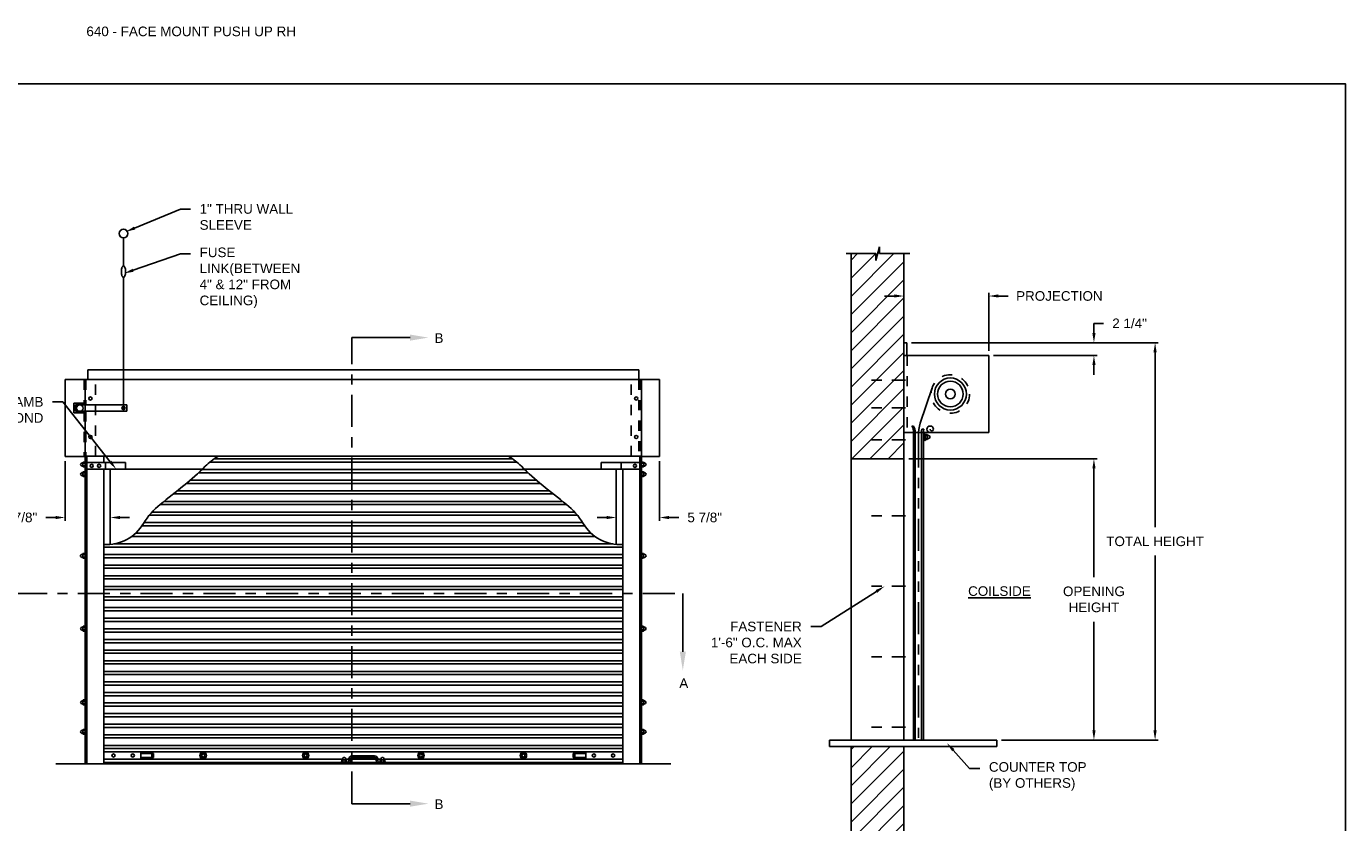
# Model space of a CAD drawing. Header units: inches. Extents: x 169.6 to 213.7, y 214.8 to 266.5.
# Tile 18 of 18: x 200.8 to 213.7, y 258.7 to 266.5. Entities that reach past the tile are written whole.
import ezdxf
from ezdxf import colors
from ezdxf.entities.mleader import LeaderData, LeaderLine
from ezdxf.math import Vec2, Vec3

# ---------------------------------------------------------------- set-up
doc = ezdxf.new("R2010")
doc.units = ezdxf.units.IN
doc.header["$LTSCALE"] = 0.25
doc.header["$MEASUREMENT"] = 0
for name, pattern in [('CENTER', [2, 1.25, -0.25, 0.25, -0.25]), ('CENTER2', [1.125, 0.75, -0.125, 0.125, -0.125]), ('HIDDEN', [0.375, 0.25, -0.125]), ('HIDDEN2', [0.1875, 0.125, -0.0625]), ('PHANTOM', [2.5, 1.25, -0.25, 0.25, -0.25, 0.25, -0.25])]:
    doc.linetypes.add(name, pattern=pattern)
for name, color, linetype in [('ANNOTATIONS', 1, 'Continuous'), ('PUSH UP OPERATION RH', 7, 'Continuous'), ('SECTION CUTS', 6, 'CENTER')]:
    doc.layers.add(name, color=color, linetype=linetype)
doc.styles.add('ARIAL', font='arial.ttf', dxfattribs={"height": 0.09375})
doc.styles.get("Standard").update_dxf_attribs({"font": 'romans.shx'})
doc.dimstyles.new('STANDARD$0', dxfattribs={"dimtxt": 0.09375, "dimasz": 0.09375, "dimexe": 0.03125, "dimexo": 0.046875, "dimgap": 0.09, "dimtad": 0, "dimtih": 1, "dimtoh": 1, "dimdec": 4, "dimzin": 0, "dimdsep": 46, "dimtxsty": 'ARIAL', "dimcen": 0.09, "dimadec": 0, "dimazin": 0, "dimtfac": 1, "dimtdec": 4, "dimtofl": 0, "dimtmove": 0, "dimatfit": 1, "dimfxl": 1, "dimtolj": 1, "dimtzin": 0, "dimarcsym": 0})
pattern_1 = [(45, (46.7567, 1.48703), (-0.08838835, 0.08838835), [])]

# ---------------------------------------------------------------- blocks, each defined once
blk = doc.blocks.new('*D26')
at = {"layer": 'ANNOTATIONS', "color": 0, "lineweight": -2, "transparency": 16777216}
for p, q in [((209.318, 263.863), (209.224, 263.863)), ((209.412, 263.455), (209.412, 263.895)), ((210.24, 263.329), (210.24, 263.895)), ((210.334, 263.863), (210.428, 263.863))]:
    blk.add_line(p, q, dxfattribs=at)
at = {"layer": 'ANNOTATIONS', "color": 0, "transparency": 16777216}
for points in [[(209.318, 263.879), (209.318, 263.848), (209.412, 263.863)], [(210.334, 263.879), (210.334, 263.848), (210.24, 263.863)]]:
    blk.add_solid(points, dxfattribs=at)
at = {"layer": 'defpoints', "color": 0, "transparency": 16777216}
for p in [(210.24, 263.863), (209.412, 263.408), (210.24, 263.282)]:
    blk.add_point(p, dxfattribs=at)
at = {"layer": 'ANNOTATIONS', "color": 0, "transparency": 16777216, "insert": (210.929, 263.863), "char_height": 0.09375, "attachment_point": 5, "style": 'ARIAL'}
blk.add_mtext('\\A1;PROJECTION', dxfattribs=at)
blk = doc.blocks.new('*D21')
at = {"layer": 'ANNOTATIONS', "color": 0, "lineweight": -2, "transparency": 16777216}
for p, q in [((211.266, 263.502), (211.266, 263.596)), ((211.266, 263.596), (211.36, 263.596)), ((209.487, 263.408), (211.298, 263.408)), ((210.287, 263.282), (211.298, 263.282)), ((211.266, 263.189), (211.266, 263.095))]:
    blk.add_line(p, q, dxfattribs=at)
at = {"layer": 'ANNOTATIONS', "color": 0, "transparency": 16777216}
for points in [[(211.251, 263.502), (211.282, 263.502), (211.266, 263.408)], [(211.251, 263.189), (211.282, 263.189), (211.266, 263.282)]]:
    blk.add_solid(points, dxfattribs=at)
at = {"layer": 'defpoints', "color": 0, "transparency": 16777216}
for p in [(209.44, 263.408), (211.266, 263.408), (210.24, 263.282)]:
    blk.add_point(p, dxfattribs=at)
at = {"layer": 'ANNOTATIONS', "color": 0, "transparency": 16777216, "insert": (211.614, 263.596), "char_height": 0.0938, "attachment_point": 5, "style": 'ARIAL'}
blk.add_mtext('\\A1;2 1/4"', dxfattribs=at)
blk = doc.blocks.new('*D24')
at = {"layer": 'ANNOTATIONS', "color": 0, "lineweight": -2, "transparency": 16777216}
for p, q in [((201.227, 262.252), (201.227, 261.672)), ((201.668, 261.761), (201.668, 261.672)), ((201.133, 261.703), (201.039, 261.703)), ((201.762, 261.703), (201.855, 261.703))]:
    blk.add_line(p, q, dxfattribs=at)
at = {"layer": 'ANNOTATIONS', "color": 0, "transparency": 16777216}
for points in [[(201.133, 261.718), (201.133, 261.687), (201.227, 261.703)], [(201.762, 261.718), (201.762, 261.687), (201.668, 261.703)]]:
    blk.add_solid(points, dxfattribs=at)
at = {"layer": 'defpoints', "color": 0, "transparency": 16777216}
for p in [(201.227, 262.299), (201.668, 261.808), (201.227, 261.703)]:
    blk.add_point(p, dxfattribs=at)
at = {"layer": 'ANNOTATIONS', "color": 0, "transparency": 16777216, "insert": (200.786, 261.703), "char_height": 0.0938, "attachment_point": 5, "style": 'ARIAL'}
blk.add_mtext('\\A1;5 7/8"', dxfattribs=at)
blk = doc.blocks.new('*D25')
at = {"layer": 'ANNOTATIONS', "color": 0, "lineweight": -2, "transparency": 16777216}
for p, q in [((207.027, 262.252), (207.027, 261.672)), ((206.605, 261.761), (206.605, 261.672)), ((206.512, 261.703), (206.418, 261.703)), ((207.121, 261.703), (207.215, 261.703))]:
    blk.add_line(p, q, dxfattribs=at)
at = {"layer": 'ANNOTATIONS', "color": 0, "transparency": 16777216}
for points in [[(206.512, 261.718), (206.512, 261.687), (206.605, 261.703)], [(207.121, 261.718), (207.121, 261.687), (207.027, 261.703)]]:
    blk.add_solid(points, dxfattribs=at)
at = {"layer": 'defpoints', "color": 0, "transparency": 16777216}
for p in [(207.027, 262.299), (206.605, 261.808), (207.027, 261.703)]:
    blk.add_point(p, dxfattribs=at)
at = {"layer": 'ANNOTATIONS', "color": 0, "transparency": 16777216, "insert": (207.468, 261.703), "char_height": 0.0938, "attachment_point": 5, "style": 'ARIAL'}
blk.add_mtext('\\A1;5 7/8"', dxfattribs=at)
blk = doc.blocks.new('*D18')
at = {"layer": 'ANNOTATIONS', "color": 0, "lineweight": -2, "transparency": 16777216}
for p, q in [((209.459, 262.275), (211.298, 262.275)), ((211.266, 262.181), (211.266, 261.121)), ((211.266, 259.626), (211.266, 260.686)), ((210.365, 259.532), (211.298, 259.532))]:
    blk.add_line(p, q, dxfattribs=at)
at = {"layer": 'ANNOTATIONS', "color": 0, "transparency": 16777216}
for points in [[(211.251, 262.181), (211.282, 262.181), (211.266, 262.275)], [(211.251, 259.626), (211.282, 259.626), (211.266, 259.532)]]:
    blk.add_solid(points, dxfattribs=at)
at = {"layer": 'defpoints', "color": 0, "transparency": 16777216}
for p in [(209.412, 262.275), (210.318, 259.532), (211.266, 259.532)]:
    blk.add_point(p, dxfattribs=at)
at = {"layer": 'ANNOTATIONS', "color": 0, "transparency": 16777216, "insert": (211.266, 260.904), "char_height": 0.09375, "attachment_point": 5, "style": 'ARIAL'}
blk.add_mtext('\\A1;OPENING\\PHEIGHT', dxfattribs=at)
blk = doc.blocks.new('*D23')
at = {"layer": 'ANNOTATIONS', "color": 0, "lineweight": -2, "transparency": 16777216}
for p, q in [((209.487, 263.408), (211.894, 263.408)), ((211.863, 263.314), (211.863, 261.609)), ((211.863, 259.626), (211.863, 261.332)), ((210.365, 259.532), (211.894, 259.532))]:
    blk.add_line(p, q, dxfattribs=at)
at = {"layer": 'ANNOTATIONS', "color": 0, "transparency": 16777216}
for points in [[(211.847, 263.314), (211.878, 263.314), (211.863, 263.408)], [(211.847, 259.626), (211.878, 259.626), (211.863, 259.532)]]:
    blk.add_solid(points, dxfattribs=at)
at = {"layer": 'defpoints', "color": 0, "transparency": 16777216}
for p in [(209.44, 263.408), (211.863, 263.408), (210.318, 259.532)]:
    blk.add_point(p, dxfattribs=at)
at = {"layer": 'ANNOTATIONS', "color": 0, "transparency": 16777216, "insert": (211.863, 261.47), "char_height": 0.09375, "attachment_point": 5, "style": 'ARIAL'}
blk.add_mtext('\\A1;TOTAL HEIGHT', dxfattribs=at)

msp = doc.modelspace()

# ---------------------------------------------------------------- hatches: boundary and pattern name
at = {"layer": 'PUSH UP OPERATION RH', "linetype": 'Continuous'}
h = msp.add_hatch(dxfattribs=at)
h.set_pattern_fill('ANSI31', color=256, style=0)
h.set_pattern_definition(pattern_1)
h.paths.add_polyline_path([(209.41175, 264.27682), (209.17525, 264.27682), (209.17525, 264.34148), (209.13684, 264.20812), (209.13684, 264.27682), (208.89612, 264.27682), (208.89612, 262.2751), (209.41175, 262.2751)])
h = msp.add_hatch(dxfattribs=at)
h.set_pattern_fill('ANSI31', color=256, style=0)
h.set_pattern_definition(pattern_1)
h.paths.add_polyline_path([(209.41175, 259.4683), (209.17525, 259.4683), (209.17525, 259.53296), (209.13684, 259.3996), (209.13684, 259.4683), (208.89612, 259.4683), (208.89612, 257.46658), (209.41175, 257.46658)])

# ---------------------------------------------------------------- linework, layer by layer
at = {"layer": 'defpoints'}
msp.add_lwpolyline([(213.72204, 253.19707), (194.25216, 253.19707), (194.25216, 265.93218), (213.72204, 265.93218)], close=True, dxfattribs=at)
at = {"layer": 'PUSH UP OPERATION RH', "linetype": 'Continuous'}
for p, q in [((201.79649, 264.15846), (201.79649, 264.42922)), ((209.13684, 264.20812), (209.17525, 264.34148)), ((209.17525, 264.34148), (209.17525, 264.27682)), ((208.84973, 264.27682), (209.13684, 264.27682)), ((208.89612, 264.27682), (208.89612, 259.5323)), ((209.13684, 264.27682), (209.13684, 264.20812)), ((209.17525, 264.27682), (209.47044, 264.27682)), ((209.41175, 259.5323), (209.41175, 264.27682)), ((201.79649, 262.78543), (201.79649, 264.04396)), ((209.41175, 263.40811), (209.44047, 263.40811)), ((209.44047, 263.40811), (209.44047, 263.2823)), ((209.41175, 263.2823), (210.24018, 263.2823)), ((210.24018, 263.2823), (210.24018, 262.5323)), ((201.44925, 263.14253), (206.82425, 263.14253)), ((201.44925, 263.04878), (201.44925, 263.14253)), ((206.82425, 263.04878), (206.82425, 263.14253)), ((201.22659, 263.04878), (201.42972, 263.04878)), ((201.22659, 263.04878), (201.22659, 262.29878)), ((201.42386, 263.04878), (206.84964, 263.04878)), ((201.42386, 263.04878), (201.42386, 262.30078)), ((206.82425, 263.04878), (207.02737, 263.04878)), ((206.84964, 263.04878), (206.84964, 262.30078)), ((207.02737, 263.04878), (207.02737, 262.29878)), ((209.572, 262.62138), (209.68734, 262.9667)), ((201.3112, 262.81668), (201.3112, 262.72293)), ((201.3112, 262.81668), (201.41409, 262.81668)), ((201.32682, 262.80105), (201.82774, 262.80105)), ((201.32682, 262.80105), (201.32682, 262.73855)), ((201.79649, 262.78543), (201.79649, 262.75418)), ((201.82774, 262.80105), (201.82774, 262.73855)), ((201.3112, 262.72293), (201.41409, 262.72293)), ((201.32682, 262.73855), (201.82774, 262.73855)), ((209.41175, 262.5323), (210.24018, 262.5323)), ((209.49018, 262.5948), (209.50581, 262.5948)), ((209.49018, 262.5323), (209.52143, 262.5323)), ((209.50583, 259.53286), (209.50583, 262.53286)), ((209.52143, 259.5323), (209.52143, 262.5323)), ((209.52143, 262.5323), (209.58393, 262.5323)), ((209.58393, 259.5323), (209.58393, 262.5323)), ((209.58393, 262.5323), (209.60346, 262.5323)), ((209.5879, 262.56355), (209.60743, 262.56355)), ((209.60346, 262.5323), (209.60346, 259.5323)), ((209.61909, 262.51916), (209.60346, 262.51916)), ((209.61909, 262.45666), (209.61909, 262.51916)), ((209.63892, 262.49963), (209.62215, 262.49963)), ((209.62242, 262.51135), (209.63852, 262.51135)), ((209.6425, 262.50562), (209.64259, 262.46952)), ((209.65115, 262.50318), (209.66014, 262.49799)), ((209.60346, 262.45666), (209.61909, 262.45666)), ((209.62204, 262.46447), (209.63933, 262.46447)), ((209.6393, 262.47619), (209.62231, 262.47619)), ((209.65063, 262.47235), (209.66013, 262.47782)), ((201.41409, 262.29878), (201.22659, 262.29878)), ((201.39179, 262.23516), (201.3828, 262.22997)), ((201.40044, 262.2376), (201.40035, 262.20149)), ((201.40402, 262.23161), (201.42079, 262.23161)), ((201.42052, 262.24332), (201.40442, 262.24332)), ((201.42386, 259.30078), (201.42386, 262.30078)), ((206.84964, 262.30078), (201.42386, 262.30078)), ((201.43948, 259.30078), (201.43948, 262.30078)), ((201.43948, 262.23828), (201.81448, 262.23828)), ((201.6055, 262.23828), (201.6055, 262.30078)), ((201.62112, 262.17578), (201.62112, 262.23828)), ((201.81448, 262.17578), (201.81448, 262.23828)), ((202.64087, 262.24333), (205.63262, 262.24333)), ((202.6813, 262.27458), (205.59219, 262.27458)), ((206.83401, 262.23828), (206.45901, 262.23828)), ((206.45901, 262.17578), (206.45901, 262.23828)), ((206.65237, 262.17578), (206.65237, 262.23828)), ((206.83401, 259.30078), (206.83401, 262.30078)), ((207.02737, 262.29878), (206.83987, 262.29878)), ((206.84964, 259.30078), (206.84964, 262.30078)), ((206.86948, 262.23161), (206.8527, 262.23161)), ((206.85298, 262.24332), (206.86907, 262.24332)), ((206.87305, 262.2376), (206.87314, 262.20149)), ((206.8817, 262.23516), (206.89069, 262.22997)), ((208.89612, 262.2751), (209.41175, 262.2751)), ((201.39179, 262.14141), (201.3828, 262.13622)), ((201.39232, 262.20433), (201.38281, 262.2098)), ((201.39232, 262.11058), (201.38281, 262.11605)), ((201.40044, 262.14385), (201.40035, 262.10774)), ((201.4209, 262.19645), (201.40361, 262.19645)), ((201.4209, 262.1027), (201.40361, 262.1027)), ((201.40364, 262.20817), (201.42063, 262.20817)), ((201.40364, 262.11442), (201.42063, 262.11442)), ((201.40402, 262.13786), (201.42079, 262.13786)), ((201.42052, 262.14957), (201.40442, 262.14957)), ((201.43948, 262.17578), (201.81448, 262.17578)), ((201.6055, 259.30078), (201.6055, 262.17578)), ((201.668, 261.44141), (201.668, 262.17378)), ((201.668, 262.17378), (202.56524, 262.17378)), ((202.52867, 262.13972), (205.74483, 262.13972)), ((202.56227, 262.17097), (205.71123, 262.17097)), ((205.70825, 262.17378), (206.6055, 262.17378)), ((206.83401, 262.17578), (206.45901, 262.17578)), ((206.6055, 262.17378), (206.6055, 261.44175)), ((206.668, 259.30078), (206.668, 262.17578)), ((206.668, 259.30078), (206.668, 262.17578)), ((206.85259, 262.19645), (206.86988, 262.19645)), ((206.85259, 262.1027), (206.86988, 262.1027)), ((206.86948, 262.13786), (206.8527, 262.13786)), ((206.86986, 262.20817), (206.85286, 262.20817)), ((206.86986, 262.11442), (206.85286, 262.11442)), ((206.85298, 262.14957), (206.86907, 262.14957)), ((206.87305, 262.14385), (206.87314, 262.10774)), ((206.88118, 262.20433), (206.89068, 262.2098)), ((206.88118, 262.11058), (206.89068, 262.11605)), ((206.8817, 262.14141), (206.89069, 262.13622)), ((202.41006, 262.0361), (205.86344, 262.0361)), ((202.44706, 262.06735), (205.82644, 262.06735)), ((202.1916, 261.86012), (206.08189, 261.86012)), ((202.28245, 261.93249), (205.99104, 261.93249)), ((202.32127, 261.96374), (205.95222, 261.96374)), ((202.04768, 261.72526), (206.22582, 261.72526)), ((202.07447, 261.75651), (206.19902, 261.75651)), ((202.15196, 261.82887), (206.12153, 261.82887)), ((201.9774, 261.62165), (206.29609, 261.62165)), ((201.99696, 261.6529), (206.27653, 261.6529)), ((201.87606, 261.51803), (206.39743, 261.51803)), ((201.9146, 261.54928), (206.3589, 261.54928)), ((201.39098, 261.34453), (201.38199, 261.33934)), ((201.39963, 261.34697), (201.39954, 261.31087)), ((201.40321, 261.34098), (201.41998, 261.34098)), ((201.4197, 261.3527), (201.40361, 261.3527)), ((201.6055, 261.41442), (206.668, 261.41442)), ((201.6055, 261.34205), (206.668, 261.34205)), ((201.70194, 261.44567), (206.57156, 261.44567)), ((206.86866, 261.34098), (206.85189, 261.34098)), ((206.85216, 261.3527), (206.86826, 261.3527)), ((206.87224, 261.34697), (206.87233, 261.31087)), ((206.88089, 261.34453), (206.88988, 261.33934)), ((201.3915, 261.3137), (201.382, 261.31918)), ((201.42009, 261.30582), (201.4028, 261.30582)), ((201.40282, 261.31754), (201.41982, 261.31754)), ((201.6055, 261.3108), (206.668, 261.3108)), ((201.6055, 261.23844), (206.668, 261.23844)), ((201.6055, 261.20719), (206.668, 261.20719)), ((206.85178, 261.30582), (206.86907, 261.30582)), ((206.86904, 261.31754), (206.85205, 261.31754)), ((206.88037, 261.3137), (206.88987, 261.31918)), ((201.6055, 261.13482), (206.668, 261.13482)), ((201.6055, 261.10357), (206.668, 261.10357)), ((201.6055, 261.03121), (206.668, 261.03121)), ((201.6055, 260.99996), (206.668, 260.99996)), ((201.6055, 260.92759), (206.668, 260.92759)), ((201.6055, 260.89634), (206.668, 260.89634)), ((201.6055, 260.82398), (206.668, 260.82398)), ((201.6055, 260.79273), (206.668, 260.79273)), ((201.6055, 260.72036), (206.668, 260.72036)), ((201.6055, 260.68911), (206.668, 260.68911)), ((201.39179, 260.6337), (201.3828, 260.6285)), ((201.39232, 260.60287), (201.38281, 260.60834)), ((201.40044, 260.63614), (201.40035, 260.60003)), ((201.4209, 260.59499), (201.40361, 260.59499)), ((201.40364, 260.60671), (201.42063, 260.60671)), ((201.40402, 260.63014), (201.42079, 260.63014)), ((201.42052, 260.64186), (201.40442, 260.64186)), ((201.6055, 260.61675), (206.668, 260.61675)), ((201.6055, 260.5855), (206.668, 260.5855)), ((206.85259, 260.59499), (206.86988, 260.59499)), ((206.86948, 260.63014), (206.8527, 260.63014)), ((206.86986, 260.60671), (206.85286, 260.60671)), ((206.85298, 260.64186), (206.86907, 260.64186)), ((206.87305, 260.63614), (206.87314, 260.60003)), ((206.88118, 260.60287), (206.89068, 260.60834)), ((206.8817, 260.6337), (206.89069, 260.6285)), ((201.6055, 260.51314), (206.668, 260.51314)), ((201.6055, 260.48189), (206.668, 260.48189)), ((201.6055, 260.40952), (206.668, 260.40952)), ((201.6055, 260.37827), (206.668, 260.37827)), ((201.6055, 260.30591), (206.668, 260.30591)), ((201.6055, 260.27466), (206.668, 260.27466)), ((201.6055, 260.20229), (206.668, 260.20229)), ((201.6055, 260.17104), (206.668, 260.17104)), ((201.6055, 260.09868), (206.668, 260.09868)), ((201.6055, 260.06743), (206.668, 260.06743)), ((201.39179, 259.91495), (201.3828, 259.90975)), ((201.40044, 259.91739), (201.40035, 259.88128)), ((201.40402, 259.91139), (201.42079, 259.91139)), ((201.42052, 259.92311), (201.40442, 259.92311)), ((201.6055, 259.99506), (206.668, 259.99506)), ((201.6055, 259.96381), (206.668, 259.96381)), ((206.86948, 259.91139), (206.8527, 259.91139)), ((206.85298, 259.92311), (206.86907, 259.92311)), ((206.87305, 259.91739), (206.87314, 259.88128)), ((206.8817, 259.91495), (206.89069, 259.90975)), ((201.39232, 259.88412), (201.38281, 259.88959)), ((201.4209, 259.87624), (201.40361, 259.87624)), ((201.40364, 259.88796), (201.42063, 259.88796)), ((201.6055, 259.89459), (206.668, 259.89459)), ((201.6055, 259.86334), (206.668, 259.86334)), ((201.6055, 259.79097), (206.668, 259.79097)), ((206.85259, 259.87624), (206.86988, 259.87624)), ((206.86986, 259.88796), (206.85286, 259.88796)), ((206.88118, 259.88412), (206.89068, 259.88959)), ((201.6055, 259.75972), (206.668, 259.75972)), ((201.6055, 259.68736), (206.668, 259.68736)), ((201.6055, 259.65611), (206.668, 259.65611)), ((201.39179, 259.62855), (201.3828, 259.62336)), ((201.39232, 259.59772), (201.38281, 259.60319)), ((201.40044, 259.63099), (201.40035, 259.59488)), ((201.4209, 259.58984), (201.40361, 259.58984)), ((201.40364, 259.60156), (201.42063, 259.60156)), ((201.40402, 259.625), (201.42079, 259.625)), ((201.42052, 259.63672), (201.40442, 259.63672)), ((201.6055, 259.58375), (206.668, 259.58375)), ((201.6055, 259.5525), (206.668, 259.5525)), ((206.85259, 259.58984), (206.86988, 259.58984)), ((206.86948, 259.625), (206.8527, 259.625)), ((206.86986, 259.60156), (206.85286, 259.60156)), ((206.85298, 259.63672), (206.86907, 259.63672)), ((206.87305, 259.63099), (206.87314, 259.59488)), ((206.88118, 259.59772), (206.89068, 259.60319)), ((206.8817, 259.62855), (206.89069, 259.62336)), ((208.68677, 259.5323), (210.318, 259.5323)), ((208.68677, 259.5323), (208.68677, 259.4683)), ((210.318, 259.5323), (210.318, 259.4683)), ((201.6055, 259.48013), (206.668, 259.48013)), ((201.6055, 259.44888), (206.668, 259.44888)), ((201.6055, 259.44888), (206.668, 259.44888)), ((201.6055, 259.41763), (206.668, 259.41763)), ((201.96479, 259.41763), (201.6055, 259.41763)), ((201.96479, 259.34527), (201.96479, 259.41763)), ((202.08979, 259.40201), (201.96479, 259.40201)), ((202.07417, 259.36089), (202.07417, 259.40201)), ((202.08979, 259.36089), (202.08979, 259.40201)), ((206.1837, 259.36089), (206.1837, 259.40201)), ((206.1837, 259.40201), (206.3087, 259.40201)), ((206.19933, 259.36089), (206.19933, 259.40201)), ((206.3087, 259.34527), (206.3087, 259.41763)), ((206.3087, 259.41763), (206.668, 259.41763)), ((208.68677, 259.4683), (210.318, 259.4683)), ((208.89612, 259.4683), (208.89612, 257.46694)), ((209.41175, 257.46694), (209.41175, 259.4683)), ((201.6055, 259.34527), (203.93264, 259.34527)), ((201.6055, 259.34527), (201.96479, 259.34527)), ((206.668, 259.3131), (201.6055, 259.3131)), ((206.668, 259.30078), (201.6055, 259.30078)), ((201.96479, 259.36089), (202.08979, 259.36089)), ((203.9805, 259.3164), (203.918, 259.3164)), ((203.918, 259.30078), (203.918, 259.3164)), ((203.9259, 259.31938), (203.9259, 259.33667)), ((203.96705, 259.33983), (203.93094, 259.33993)), ((203.93378, 259.34796), (203.93925, 259.35747)), ((203.93762, 259.33664), (203.93762, 259.31964)), ((203.96461, 259.34849), (203.95942, 259.35748)), ((203.96106, 259.33626), (203.96106, 259.31948)), ((203.96604, 259.34527), (203.99612, 259.34527)), ((203.97277, 259.31976), (203.97277, 259.33586)), ((203.99612, 259.33203), (203.99612, 259.34765)), ((204.01175, 259.33203), (204.01175, 259.34765)), ((204.01175, 259.34527), (204.26175, 259.34527)), ((204.24612, 259.3789), (204.02737, 259.3789)), ((204.24612, 259.36328), (204.02737, 259.36328)), ((204.26175, 259.33203), (204.26175, 259.34765)), ((204.27737, 259.33203), (204.27737, 259.34765)), ((204.27737, 259.34527), (204.30764, 259.34527)), ((204.3555, 259.3164), (204.293, 259.3164)), ((204.3009, 259.31938), (204.3009, 259.33667)), ((204.34205, 259.33983), (204.30594, 259.33993)), ((204.30878, 259.34796), (204.31425, 259.35747)), ((204.31262, 259.33664), (204.31262, 259.31964)), ((204.33961, 259.34849), (204.33442, 259.35748)), ((204.33606, 259.33626), (204.33606, 259.31948)), ((204.34104, 259.34527), (206.668, 259.34527)), ((204.34777, 259.31976), (204.34777, 259.33586)), ((204.3555, 259.30078), (204.3555, 259.3164)), ((206.3087, 259.36089), (206.1837, 259.36089)), ((206.668, 259.34527), (206.3087, 259.34527))]:
    msp.add_line(p, q, dxfattribs=at)
at = {"layer": 'PUSH UP OPERATION RH', "linetype": 'HIDDEN2'}
msp.add_line((209.443, 263.2823), (209.443, 262.5323), dxfattribs=at)
at = {"layer": 'PUSH UP OPERATION RH', "linetype": 'HIDDEN'}
for p, q in [((201.41409, 263.04878), (201.41409, 262.80105)), ((201.42972, 263.04878), (201.42972, 262.80105)), ((201.52347, 262.30078), (201.52347, 263.04878)), ((201.52347, 262.30078), (201.52347, 263.04878)), ((206.75003, 262.30078), (206.75003, 263.04878)), ((206.75003, 262.30078), (206.75003, 263.04878)), ((206.82425, 263.04878), (206.82425, 262.29878)), ((206.83987, 263.04878), (206.83987, 262.29878)), ((201.41409, 262.73855), (201.41409, 262.29878)), ((201.42972, 262.73855), (201.42972, 262.29878))]:
    msp.add_line(p, q, dxfattribs=at)
at = {"layer": 'PUSH UP OPERATION RH', "linetype": 'CENTER2', "ltscale": 0.7}
for p, q in [((209.42617, 263.04241), (209.01992, 263.04241)), ((209.42617, 262.77219), (209.01992, 262.77219)), ((209.42617, 262.46081), (209.01992, 262.46081)), ((209.42617, 261.7198), (209.01992, 261.7198)), ((209.42617, 261.0323), (209.01992, 261.0323)), ((209.42617, 260.3448), (209.01992, 260.3448)), ((209.42617, 259.6573), (209.01992, 259.6573))]:
    msp.add_line(p, q, dxfattribs=at)
at = {"layer": 'PUSH UP OPERATION RH', "linetype": 'PHANTOM'}
msp.add_line((209.55268, 262.50257), (209.55268, 259.5323), dxfattribs=at)
at = {"layer": 'PUSH UP OPERATION RH'}
msp.add_line((207.13675, 259.30078), (201.13675, 259.30078), dxfattribs=at)
at = {"layer": 'PUSH UP OPERATION RH', "linetype": 'Continuous'}
msp.add_lwpolyline([(201.79611, 264.04395, -0.2196732), (201.7898, 264.04686, -0.09187159), (201.78182, 264.06072, -0.04858263), (201.7776, 264.07778, -0.03631759), (201.7759, 264.10121, -0.03631759), (201.7776, 264.12464, -0.04858263), (201.78182, 264.1417, -0.09187159), (201.7898, 264.15556, -0.2196732), (201.79611, 264.15847, -0.2196732), (201.80243, 264.15556, -0.09187159), (201.81041, 264.1417, -0.04858263), (201.81463, 264.12464, -0.03631759), (201.81633, 264.10121, -0.03631759), (201.81463, 264.07778, -0.04858263), (201.81041, 264.06072, -0.09187159), (201.80243, 264.04686, -0.2196732)], format="xyb", close=True, dxfattribs=at)
for points in [[(202.71684, 262.29878, 0.04994125), (202.59475, 262.20203, -0.02135943), (202.3863, 262.01653, -0.00459955), (202.15469, 261.83103, 0.09348756), (201.99257, 261.64553, -0.28353071), (201.6055, 261.44085, 0.72847355)], [(205.55666, 262.29878, -0.04994125), (205.67875, 262.20203, 0.02135943), (205.88719, 262.01653, 0.00459955), (206.1188, 261.83103, -0.09348756), (206.28093, 261.64553, 0.28353071), (206.668, 261.44085, -0.72847355)]]:
    msp.add_lwpolyline(points, format="xyb", dxfattribs=at)
for points in [[(202.58987, 259.40851), (202.6055, 259.38145), (202.58987, 259.35439), (202.55862, 259.35439), (202.543, 259.38145), (202.55862, 259.40851)], [(203.58987, 259.40851), (203.6055, 259.38145), (203.58987, 259.35439), (203.55862, 259.35439), (203.543, 259.38145), (203.55862, 259.40851)], [(204.71487, 259.40851), (204.7305, 259.38145), (204.71487, 259.35439), (204.68362, 259.35439), (204.668, 259.38145), (204.68362, 259.40851)], [(205.71487, 259.40851), (205.7305, 259.38145), (205.71487, 259.35439), (205.68362, 259.35439), (205.668, 259.38145), (205.68362, 259.40851)]]:
    msp.add_lwpolyline(points, close=True, dxfattribs=at)
for centre, radius in [((201.79688, 264.47229), 0.04307), ((209.86518, 262.9073), 0.15625), ((209.86518, 262.9073), 0.125), ((201.47366, 262.86328), 0.01562), ((201.47366, 262.86328), 0.01562), ((206.79983, 262.86328), 0.01562), ((206.79983, 262.86328), 0.01562), ((209.86518, 262.9073), 0.04685), ((201.37046, 262.7698), 0.03125), ((201.79649, 262.7698), 0.01562), ((201.47366, 262.48828), 0.01562), ((201.47366, 262.48828), 0.01562), ((206.79983, 262.48828), 0.01562), ((206.79983, 262.48828), 0.01562), ((201.48636, 262.20703), 0.01562), ((201.55862, 262.20703), 0.01562), ((206.78714, 262.20703), 0.01562), ((201.69917, 259.38145), 0.01562), ((201.88667, 259.38145), 0.01562), ((202.57425, 259.38145), 0.03125), ((202.57425, 259.38145), 0.01562), ((203.57425, 259.38145), 0.03125), ((203.57425, 259.38145), 0.01562), ((204.69925, 259.38145), 0.03125), ((204.69925, 259.38145), 0.01562), ((205.69925, 259.38145), 0.03125), ((205.69925, 259.38145), 0.01562), ((206.38683, 259.38145), 0.01562), ((206.57433, 259.38145), 0.01562)]:
    msp.add_circle(centre, radius, dxfattribs=at)
at = {"layer": 'PUSH UP OPERATION RH', "linetype": 'HIDDEN'}
msp.add_circle((209.86518, 262.9073), 0.1875, dxfattribs=at)
at = {"layer": 'PUSH UP OPERATION RH', "linetype": 'Continuous'}
for centre, radius, start, end in [((209.92768, 262.50257), 0.375, 161.529967, 180), ((209.39182, 262.537), 0.11409, 357.636172, 30.436314), ((209.40744, 262.537), 0.11409, 357.636172, 30.436314), ((209.70893, 262.5323), 0.125, 165.522488, 180), ((209.72846, 262.5323), 0.125, 165.522488, 180), ((209.64244, 262.48791), 0.02344, 150, 210), ((209.62602, 262.5054), 0.00695, 121.141954, 236.052996), ((209.66834, 262.56355), 0.03125, 0, 180), ((209.66834, 262.56355), 0.03125, 180, 270), ((209.63606, 262.5054), 0.00644, 296.373308, 67.572004), ((209.61901, 262.48791), 0.02344, 330, 30), ((209.64244, 262.48791), 0.01758, 60.31878, 89.815958), ((209.65416, 262.48791), 0.01172, 300.599928, 59.335393), ((209.68396, 262.56355), 0.01562, 180, 0), ((209.62615, 262.47024), 0.00708, 122.850833, 234.558993), ((209.63593, 262.47024), 0.0067, 300.490233, 62.691871), ((209.64244, 262.48791), 0.01758, 270.603848, 297.736938), ((201.38878, 262.21989), 0.01172, 120.664607, 239.400072), ((201.4005, 262.21989), 0.01758, 90.184042, 119.68122), ((201.40688, 262.23737), 0.00644, 112.427996, 243.626692), ((201.42393, 262.21989), 0.02344, 150, 210), ((201.41692, 262.23737), 0.00695, 303.947004, 58.858046), ((201.4005, 262.21989), 0.02344, 330, 30), ((206.873, 262.21989), 0.02344, 150, 210), ((206.85657, 262.23737), 0.00695, 121.141954, 236.052996), ((206.86662, 262.23737), 0.00644, 296.373308, 67.572004), ((206.84956, 262.21989), 0.02344, 330, 30), ((206.873, 262.21989), 0.01758, 60.31878, 89.815958), ((206.88472, 262.21989), 0.01172, 300.599928, 59.335393), ((201.38878, 262.12614), 0.01172, 120.664607, 239.400072), ((201.4005, 262.12614), 0.01758, 90.184042, 119.68122), ((201.4005, 262.21989), 0.01758, 242.263062, 269.396152), ((201.4005, 262.12614), 0.01758, 242.263062, 269.396152), ((201.40701, 262.20222), 0.0067, 117.308129, 239.509767), ((201.40701, 262.10847), 0.0067, 117.308129, 239.509767), ((201.40688, 262.14362), 0.00644, 112.427996, 243.626692), ((201.42393, 262.12614), 0.02344, 150, 210), ((201.41692, 262.14362), 0.00695, 303.947004, 58.858046), ((201.41679, 262.20222), 0.00708, 305.441007, 57.149167), ((201.41679, 262.10847), 0.00708, 305.441007, 57.149167), ((201.4005, 262.12614), 0.02344, 330, 30), ((206.873, 262.12614), 0.02344, 150, 210), ((206.8567, 262.20222), 0.00708, 122.850833, 234.558993), ((206.85657, 262.14362), 0.00695, 121.141954, 236.052996), ((206.8567, 262.10847), 0.00708, 122.850833, 234.558993), ((206.86662, 262.14362), 0.00644, 296.373308, 67.572004), ((206.86649, 262.20222), 0.0067, 300.490233, 62.691871), ((206.86649, 262.10847), 0.0067, 300.490233, 62.691871), ((206.84956, 262.12614), 0.02344, 330, 30), ((206.873, 262.12614), 0.01758, 60.31878, 89.815958), ((206.873, 262.21989), 0.01758, 270.603848, 297.736938), ((206.873, 262.12614), 0.01758, 270.603848, 297.736938), ((206.88472, 262.12614), 0.01172, 300.599928, 59.335393), ((201.38797, 261.32926), 0.01172, 120.664607, 239.400072), ((201.39968, 261.32926), 0.01758, 90.184042, 119.68122), ((201.40607, 261.34675), 0.00644, 112.427996, 243.626692), ((201.42312, 261.32926), 0.02344, 150, 210), ((201.41611, 261.34675), 0.00695, 303.947004, 58.858046), ((201.39968, 261.32926), 0.02344, 330, 30), ((206.87218, 261.32926), 0.02344, 150, 210), ((206.85576, 261.34675), 0.00695, 121.141954, 236.052996), ((206.8658, 261.34675), 0.00644, 296.373308, 67.572004), ((206.84875, 261.32926), 0.02344, 330, 30), ((206.87218, 261.32926), 0.01758, 60.31878, 89.815958), ((206.8839, 261.32926), 0.01172, 300.599928, 59.335393), ((201.39968, 261.32926), 0.01758, 242.263062, 269.396152), ((201.40619, 261.31159), 0.0067, 117.308129, 239.509767), ((201.41598, 261.31159), 0.00708, 305.441007, 57.149167), ((206.85589, 261.31159), 0.00708, 122.850833, 234.558993), ((206.86567, 261.31159), 0.0067, 300.490233, 62.691871), ((206.87218, 261.32926), 0.01758, 270.603848, 297.736938), ((201.38878, 260.61842), 0.01172, 120.664607, 239.400072), ((201.4005, 260.61842), 0.01758, 90.184042, 119.68122), ((201.4005, 260.61842), 0.01758, 242.263062, 269.396152), ((201.40701, 260.60076), 0.0067, 117.308129, 239.509767), ((201.40688, 260.63591), 0.00644, 112.427996, 243.626692), ((201.42393, 260.61842), 0.02344, 150, 210), ((201.41692, 260.63591), 0.00695, 303.947004, 58.858046), ((201.41679, 260.60076), 0.00708, 305.441007, 57.149167), ((201.4005, 260.61842), 0.02344, 330, 30), ((206.873, 260.61842), 0.02344, 150, 210), ((206.85657, 260.63591), 0.00695, 121.141954, 236.052996), ((206.8567, 260.60076), 0.00708, 122.850833, 234.558993), ((206.86662, 260.63591), 0.00644, 296.373308, 67.572004), ((206.86649, 260.60076), 0.0067, 300.490233, 62.691871), ((206.84956, 260.61842), 0.02344, 330, 30), ((206.873, 260.61842), 0.01758, 60.31878, 89.815958), ((206.873, 260.61842), 0.01758, 270.603848, 297.736938), ((206.88472, 260.61842), 0.01172, 300.599928, 59.335393), ((201.38878, 259.89967), 0.01172, 120.664607, 239.400072), ((201.4005, 259.89967), 0.01758, 90.184042, 119.68122), ((201.40688, 259.91716), 0.00644, 112.427996, 243.626692), ((201.42393, 259.89967), 0.02344, 150, 210), ((201.41692, 259.91716), 0.00695, 303.947004, 58.858046), ((201.4005, 259.89967), 0.02344, 330, 30), ((206.873, 259.89967), 0.02344, 150, 210), ((206.85657, 259.91716), 0.00695, 121.141954, 236.052996), ((206.86662, 259.91716), 0.00644, 296.373308, 67.572004), ((206.84956, 259.89967), 0.02344, 330, 30), ((206.873, 259.89967), 0.01758, 60.31878, 89.815958), ((206.88472, 259.89967), 0.01172, 300.599928, 59.335393), ((201.4005, 259.89967), 0.01758, 242.263062, 269.396152), ((201.40701, 259.88201), 0.0067, 117.308129, 239.509767), ((201.41679, 259.88201), 0.00708, 305.441007, 57.149167), ((206.8567, 259.88201), 0.00708, 122.850833, 234.558993), ((206.86649, 259.88201), 0.0067, 300.490233, 62.691871), ((206.873, 259.89967), 0.01758, 270.603848, 297.736938), ((201.38878, 259.61328), 0.01172, 120.664607, 239.400072), ((201.4005, 259.61328), 0.01758, 90.184042, 119.68122), ((201.4005, 259.61328), 0.01758, 242.263062, 269.396152), ((201.40701, 259.59561), 0.0067, 117.308129, 239.509767), ((201.40688, 259.63077), 0.00644, 112.427996, 243.626692), ((201.42393, 259.61328), 0.02344, 150, 210), ((201.41692, 259.63077), 0.00695, 303.947004, 58.858046), ((201.41679, 259.59561), 0.00708, 305.441007, 57.149167), ((201.4005, 259.61328), 0.02344, 330, 30), ((206.873, 259.61328), 0.02344, 150, 210), ((206.85657, 259.63077), 0.00695, 121.141954, 236.052996), ((206.8567, 259.59561), 0.00708, 122.850833, 234.558993), ((206.86662, 259.63077), 0.00644, 296.373308, 67.572004), ((206.86649, 259.59561), 0.0067, 300.490233, 62.691871), ((206.84956, 259.61328), 0.02344, 330, 30), ((206.873, 259.61328), 0.01758, 60.31878, 89.815958), ((206.873, 259.61328), 0.01758, 270.603848, 297.736938), ((206.88472, 259.61328), 0.01172, 300.599928, 59.335393), ((203.93167, 259.33327), 0.0067, 27.308129, 149.509767), ((203.93167, 259.32349), 0.00708, 215.441007, 327.149167), ((203.94934, 259.33978), 0.01758, 152.263062, 179.396152), ((203.94934, 259.31634), 0.02344, 60, 120), ((203.94934, 259.33978), 0.02344, 240, 300), ((203.94934, 259.3515), 0.01172, 30.664607, 149.400072), ((203.96682, 259.3334), 0.00644, 22.427996, 153.626692), ((203.96682, 259.32336), 0.00695, 213.947004, 328.858046), ((203.94934, 259.33978), 0.01758, 0.184042, 29.68122), ((203.9805, 259.33203), 0.03125, 270, 0), ((203.9805, 259.33203), 0.01562, 270, 0), ((204.02737, 259.34765), 0.03125, 90, 180), ((204.02737, 259.34765), 0.01562, 90, 180), ((204.24612, 259.34765), 0.03125, 0, 90), ((204.24612, 259.34765), 0.01562, 0, 90), ((204.293, 259.33203), 0.03125, 180, 270), ((204.293, 259.33203), 0.01562, 180, 270), ((204.30667, 259.33327), 0.0067, 27.308129, 149.509767), ((204.30667, 259.32349), 0.00708, 215.441007, 327.149167), ((204.32434, 259.33978), 0.01758, 152.263062, 179.396152), ((204.32434, 259.31634), 0.02344, 60, 120), ((204.32434, 259.33978), 0.02344, 240, 300), ((204.32434, 259.3515), 0.01172, 30.664607, 149.400072), ((204.34182, 259.3334), 0.00644, 22.427996, 153.626692), ((204.34182, 259.32336), 0.00695, 213.947004, 328.858046), ((204.32434, 259.33978), 0.01758, 0.184042, 29.68122)]:
    msp.add_arc(centre, radius, start, end, dxfattribs=at)
at = {"layer": 'PUSH UP OPERATION RH', "linetype": 'ByBlock'}
msp.add_point((209.61909, 262.45666), dxfattribs=at)
at = {"layer": 'SECTION CUTS'}
for p, q in [((204.02335, 258.91172), (204.02335, 263.45745)), ((200.73852, 260.96256), (207.25448, 260.96256))]:
    msp.add_line(p, q, dxfattribs=at)

# ---------------------------------------------------------------- texts
at = {"layer": 'ANNOTATIONS', "insert": (201.43451, 266.4912), "char_height": 0.09375, "width": 6.6097632, "attachment_point": 1, "line_spacing_factor": 0.86134, "style": 'ARIAL'}
msp.add_mtext('640 - FACE MOUNT PUSH UP RH', dxfattribs=at)
at = {"layer": 'ANNOTATIONS', "insert": (210.34387, 261.03201), "char_height": 0.09375, "width": 1.3823677, "attachment_point": 2, "style": 'ARIAL'}
msp.add_mtext('{\\LCOILSIDE}', dxfattribs=at)
at = {"layer": 'SECTION CUTS', "style": 'ARIAL'}
for s, p in [('B', (204.83137, 263.40575)), ('A', (207.22, 260.04013)), ('B', (204.83137, 258.86003))]:
    msp.add_text(s, height=0.09375, dxfattribs=at).set_placement(p)

# ---------------------------------------------------------------- dimensions: what is measured, and where the dimension line sits
at = {"layer": 'ANNOTATIONS'}
dim = msp.add_linear_dim(base=(210.24018, 263.8634), p1=(209.41175, 263.40811), p2=(210.24018, 263.2823), text='PROJECTION', dimstyle='STANDARD$0', dxfattribs=at)
dim.commit()
dim.dimension.update_dxf_attribs({"geometry": '*D26', "text_midpoint": (210.92929, 263.8634), "dimtype": 160})
for base, p1, p2, angle, text, picture, middle in [((211.26629, 263.40811), (210.24018, 263.2823), (209.44047, 263.40811), 90, '2 1/4"', '*D21', (211.61394, 263.59561)), ((211.86275, 263.40811), (210.318, 259.5323), (209.44047, 263.40811), 90, 'TOTAL HEIGHT', '*D23', (211.86275, 261.4702)), ((201.22659, 261.70285), (201.668, 261.80759), (201.22659, 262.29878), 180, '5 7/8"', '*D24', (200.78599, 261.70285)), ((207.02737, 261.70285), (206.6055, 261.80777), (207.02737, 262.29878), 180, '5 7/8"', '*D25', (207.46797, 261.70285))]:
    dim = msp.add_linear_dim(base=base, p1=p1, p2=p2, angle=angle, text=text, dimstyle='STANDARD$0', dxfattribs=at)
    dim.commit()
    dim.dimension.update_dxf_attribs({"geometry": picture, "text_midpoint": middle, "dimtype": 160})
dim = msp.add_linear_dim(base=(211.26629, 259.5323), p1=(209.41175, 262.2751), p2=(210.318, 259.5323), angle=90, text='OPENING\\PHEIGHT', dimstyle='STANDARD$0', dxfattribs=at)
dim.commit()
dim.dimension.update_dxf_attribs({"geometry": '*D18', "text_midpoint": (211.26629, 260.9037)})

# ---------------------------------------------------------------- leaders
ml = msp.add_multileader_mtext('Standard', dxfattribs=at)
ml.set_content('1" THRU WALL SLEEVE', color=256, style='ARIAL')
ml.set_leader_properties()
ml.build(insert=Vec2(0, 0))
ml.multileader.update_dxf_attribs({"dogleg_length": 0.36, "arrow_head_size": 0.09375})
ctx = ml.context
ctx.base_point, ctx.char_height, ctx.arrow_head_size, ctx.landing_gap_size, ctx.plane_origin = Vec3(202.44922, 264.71157), 0.09375, 0.09375, 0.09, Vec3(204.12478, 264.71079)
notes = []
notes.append((ctx, [(1, (1, 1, 0), (202.35127, 264.71157), (1, 0), 0.09796, [(0, [(201.81876, 264.49012)], 0, [])])]))
ctx.mtext.insert, ctx.mtext.width, ctx.mtext.flow_direction = Vec3(202.53922, 264.75924), 0.9445531, 5
ml = msp.add_multileader_mtext('Standard', dxfattribs=at)
ml.set_content('FUSE LINK(BETWEEN 4" & 12" FROM CEILING)', color=256, style='ARIAL')
ml.set_leader_properties()
ml.build(insert=Vec2(0, 0))
ml.multileader.update_dxf_attribs({"dogleg_length": 0.36, "arrow_head_size": 0.09375})
ctx = ml.context
ctx.base_point, ctx.char_height, ctx.arrow_head_size, ctx.landing_gap_size, ctx.plane_origin = Vec3(202.44922, 264.27556), 0.09375, 0.09375, 0.09, Vec3(204.12478, 264.27478)
notes.append((ctx, [(1, (1, 1, 0), (202.35127, 264.27556), (1, 0), 0.09796, [(0, [(201.80183, 264.08358)], 0, [])])]))
ctx.mtext.insert, ctx.mtext.width, ctx.mtext.flow_direction = Vec3(202.53922, 264.33622), 0.9445531, 5
ml = msp.add_multileader_mtext('Standard', dxfattribs=at)
ml.set_content('JAMB \\PBEYOND', color=256, style='ARIAL')
ml.set_leader_properties()
ml.build(insert=Vec2(0, 0))
ml.multileader.update_dxf_attribs({"dogleg_length": 0.36, "arrow_head_size": 0.09375})
ctx = ml.context
ctx.base_point, ctx.char_height, ctx.arrow_head_size, ctx.landing_gap_size, ctx.plane_origin = Vec3(200.3886, 262.82979), 0.09375, 0.09375, 0.09, Vec3(201.83339, 262.39657)
ctx.text_align_type = 2
notes.append((ctx, [(0, (1, 1, 0), (201.20309, 262.82979), (-1, 0), 0.09796, [(0, [(201.72538, 262.17378)], 0, [])])]))
ctx.mtext.insert, ctx.mtext.width, ctx.mtext.alignment, ctx.mtext.flow_direction = Vec3(201.01514, 262.87747), 0.9445531, 3, 5
ml = msp.add_multileader_mtext('Standard', dxfattribs=at)
ml.set_content('FASTENER 1\'-6" O.C. MAX EACH SIDE ', color=256, style='ARIAL')
ml.set_leader_properties()
ml.build(insert=Vec2(0, 0))
ml.multileader.update_dxf_attribs({"dogleg_length": 0.36, "arrow_head_size": 0.09375})
ctx = ml.context
ctx.base_point, ctx.char_height, ctx.arrow_head_size, ctx.landing_gap_size, ctx.plane_origin = Vec3(207.45337, 260.6391), 0.09375, 0.09375, 0.09, Vec3(206.66833, 260.20587)
ctx.text_align_type = 2
notes.append((ctx, [(1, (1, 1, 0), (208.60283, 260.6391), (-1, 0), 0.09796, [(0, [(209.22305, 261.0323)], 0, [])])]))
ctx.mtext.insert, ctx.mtext.width, ctx.mtext.alignment, ctx.mtext.flow_direction = Vec3(208.41488, 260.68677), 0.9445531, 3, 5
ml = msp.add_multileader_mtext('Standard', dxfattribs=at)
ml.set_content('COUNTER TOP\\P(BY OTHERS)', color=256, style='ARIAL')
ml.set_leader_properties()
ml.build(insert=Vec2(0, 0))
ml.multileader.update_dxf_attribs({"dogleg_length": 0.36, "arrow_head_size": 0.09375})
ctx = ml.context
ctx.base_point, ctx.char_height, ctx.arrow_head_size, ctx.landing_gap_size, ctx.plane_origin = Vec3(210.15122, 259.2561), 0.09375, 0.09375, 0.09, Vec3(209.36618, 258.82287)
notes.append((ctx, [(0, (1, 1, 0), (210.05326, 259.2561), (1, 0), 0.09796, [(0, [(209.83118, 259.50272)], 0, [])])]))
ctx.mtext.insert, ctx.mtext.width, ctx.mtext.flow_direction = Vec3(210.24122, 259.31675), 0.9445531, 5
at = {"layer": 'SECTION CUTS'}
ml = msp.add_multileader_mtext('Standard', dxfattribs=at)
ml.set_content('', color=256)
ml.set_leader_properties()
ml.build(insert=Vec2(0, 0))
ml.multileader.update_dxf_attribs({"dogleg_length": 0, "arrow_head_size": 0.18})
ctx = ml.context
ctx.base_point, ctx.char_height, ctx.arrow_head_size, ctx.landing_gap_size, ctx.plane_origin, ctx.plane_x_axis, ctx.plane_y_axis = Vec3(204.02335, 263.45745), 0.18, 0.18, 0, Vec3(204.77287, 263.45745), Vec3(0, 1), Vec3(-1, 0)
notes.append((ctx, [(0, (1, 1, 0), (204.02335, 263.45745), (1, 0), 0, [(0, [(204.77287, 263.45745)], 0, [])])]))
ctx.mtext.insert, ctx.mtext.text_direction, ctx.mtext.rotation, ctx.mtext.flow_direction = Vec3(203.93335, 263.45745), Vec3(0, 1), 1.57079633, 5
ml = msp.add_multileader_mtext('Standard', dxfattribs=at)
ml.set_content('', color=256)
ml.set_leader_properties()
ml.build(insert=Vec2(0, 0))
ml.multileader.update_dxf_attribs({"dogleg_length": 0, "arrow_head_size": 0.18})
ctx = ml.context
ctx.base_point, ctx.char_height, ctx.arrow_head_size, ctx.landing_gap_size, ctx.plane_origin = Vec3(207.25448, 260.96256), 0.18, 0.18, 0, Vec3(207.25448, 260.21304)
notes.append((ctx, [(0, (1, 1, 0), (207.25448, 260.96256), (1, 0), 0, [(0, [(207.25448, 260.21304)], 0, [])])]))
ctx.mtext.insert, ctx.mtext.flow_direction = Vec3(207.25448, 261.05256), 5
ml = msp.add_multileader_mtext('Standard', dxfattribs=at)
ml.set_content('', color=256)
ml.set_leader_properties()
ml.build(insert=Vec2(0, 0))
ml.multileader.update_dxf_attribs({"dogleg_length": 0, "arrow_head_size": 0.18})
ctx = ml.context
ctx.base_point, ctx.char_height, ctx.arrow_head_size, ctx.landing_gap_size, ctx.plane_origin, ctx.plane_x_axis, ctx.plane_y_axis = Vec3(204.02335, 258.91172), 0.18, 0.18, 0, Vec3(204.77287, 258.91172), Vec3(0, 1), Vec3(-1, 0)
notes.append((ctx, [(0, (1, 1, 0), (204.02335, 258.91172), (1, 0), 0, [(0, [(204.77287, 258.91172)], 0, [])])]))
ctx.mtext.insert, ctx.mtext.text_direction, ctx.mtext.rotation, ctx.mtext.flow_direction = Vec3(203.93335, 258.91172), Vec3(0, 1), 1.57079633, 5
for ctx, leaders in notes:
    for number, flags, end, landing, length, lines in leaders:
        leader = LeaderData()
        leader.index, (leader.has_last_leader_line, leader.has_dogleg_vector, leader.attachment_direction) = number, flags
        leader.last_leader_point, leader.dogleg_vector, leader.dogleg_length = Vec3(end), Vec3(landing), length
        for number, points, colour, breaks in lines:
            line = LeaderLine()
            line.index, line.vertices, line.color, line.breaks = number, Vec3.list(points), colors.encode_raw_color(colour), breaks
            leader.lines.append(line)
        ctx.leaders.append(leader)

doc.saveas('drawing.dxf')
